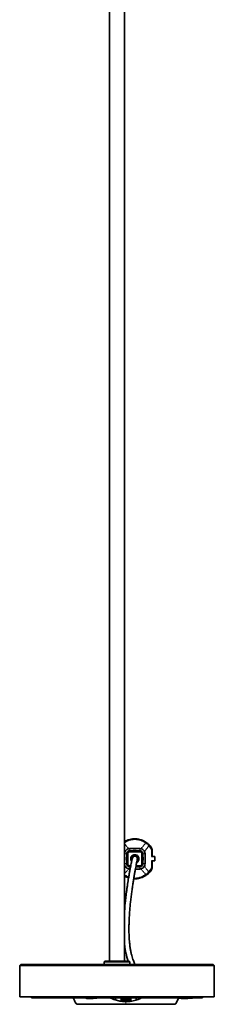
# Model space of a CAD drawing. Header units: millimetres. Extents: x 462 to 2655, y 340 to 4213.
# Tile 4 of 7: x 472 to 652, y 2386 to 3300. Entities that reach past the tile are written whole.
import ezdxf

# ---------------------------------------------------------------- set-up
doc = ezdxf.new("R2010")
doc.units = ezdxf.units.MM
doc.header["$LTSCALE"] = 15

msp = doc.modelspace()

# ---------------------------------------------------------------- linework, layer by layer
at = {"color": 7, "linetype": 'Continuous', "lineweight": 35}
for p, q in [((554.97, 4004.35), (554.97, 2426.07)), ((568.97, 2426.07), (568.97, 4004.35)), ((582.97, 2530.57), (573.97, 2530.57)), ((568.97, 2525.56), (568.97, 2516.58)), ((570.97, 2516.58), (570.97, 2525.56)), ((571.97, 2525.56), (571.97, 2516.58)), ((573.97, 2528.57), (582.97, 2528.57)), ((582.97, 2527.57), (573.97, 2527.57)), ((585.97, 2525.56), (585.97, 2516.58)), ((587.97, 2516.58), (587.97, 2525.56)), ((596.86, 2523.07), (593.94, 2523.07)), ((594.47, 2523.07), (594.47, 2528.57)), ((596.86, 2523.07), (596.97, 2521.07)), ((573.97, 2514.57), (574.69, 2514.57)), ((574.5, 2513.57), (573.97, 2513.57)), ((582.97, 2513.57), (579.39, 2513.57)), ((579.58, 2514.57), (582.97, 2514.57)), ((580.87, 2521.07), (580.77, 2520.39)), ((593.94, 2519.07), (596.86, 2519.07)), ((594.47, 2513.57), (594.47, 2519.07)), ((596.97, 2521.07), (596.86, 2519.07)), ((579.01, 2511.57), (582.97, 2511.57)), ((472.97, 2423.07), (471.97, 2422.07)), ((471.97, 2422.07), (471.97, 2393.07)), ((651.97, 2422.07), (471.97, 2422.07)), ((650.97, 2423.07), (472.97, 2423.07)), ((550.72, 2426.07), (550.22, 2425.57)), ((550.22, 2425.57), (550.22, 2423.07)), ((550.22, 2425.57), (573.72, 2425.57)), ((550.72, 2426.07), (573.22, 2426.07)), ((573.72, 2425.57), (573.22, 2426.07)), ((573.72, 2423.07), (573.72, 2425.57)), ((651.97, 2422.07), (650.97, 2423.07)), ((651.97, 2393.07), (651.97, 2422.07)), ((471.97, 2393.07), (651.97, 2393.07)), ((482.97, 2393.07), (482.97, 2392.07)), ((640.97, 2392.07), (482.97, 2392.07)), ((558.19, 2391.58), (558.19, 2392.07)), ((560.68, 2392.07), (560.68, 2390.02)), ((565.8, 2391.35), (565.79, 2392.07)), ((566.81, 2391.22), (566.79, 2392.07)), ((570.22, 2389.57), (566.83, 2389.75)), ((573.61, 2389.75), (570.22, 2389.57)), ((573.63, 2391.22), (573.65, 2392.07)), ((574.64, 2391.35), (574.65, 2392.07)), ((579.76, 2392.07), (579.76, 2390.02)), ((582.25, 2391.58), (582.25, 2392.07)), ((640.97, 2392.07), (640.97, 2393.07))]:
    msp.add_line(p, q, dxfattribs=at)
at = {"color": 7, "linetype": 'Continuous', "lineweight": 18}
for p, q in [((573.97, 2530.57), (573.97, 2528.57)), ((582.97, 2530.57), (582.97, 2528.57)), ((570.97, 2525.56), (568.97, 2525.56)), ((570.97, 2525.56), (571.97, 2525.56)), ((573.97, 2527.57), (573.97, 2528.57)), ((578.47, 2528.57), (578.47, 2529.23)), ((582.97, 2528.57), (582.97, 2527.57)), ((584.97, 2525.56), (584.97, 2524.8)), ((585.97, 2525.56), (584.97, 2525.56)), ((587.97, 2525.56), (585.97, 2525.56)), ((593.94, 2528.57), (593.94, 2523.07)), ((594.47, 2528.57), (593.94, 2528.57)), ((568.97, 2516.58), (570.97, 2516.58)), ((570.97, 2521.07), (570.3, 2521.07)), ((570.97, 2516.58), (571.97, 2516.58)), ((573.97, 2513.57), (573.97, 2514.57)), ((573.97, 2513.57), (573.97, 2511.57)), ((582.97, 2513.57), (582.97, 2514.57)), ((582.97, 2513.57), (582.97, 2511.57)), ((585.97, 2516.58), (584.97, 2516.58)), ((585.97, 2521.07), (586.64, 2521.07)), ((585.97, 2516.58), (587.97, 2516.58)), ((593.94, 2519.07), (593.94, 2513.57)), ((594.47, 2513.57), (593.94, 2513.57)), ((524.1, 2386.56), (570.22, 2386.56)), ((565.8, 2391.35), (566.81, 2391.22)), ((570.22, 2390.96), (573.63, 2391.15)), ((570.22, 2390.34), (573.62, 2390.53)), ((570.22, 2386.56), (616.34, 2386.56)), ((574.64, 2391.35), (573.63, 2391.22))]:
    msp.add_line(p, q, dxfattribs=at)
at = {"color": 7, "linetype": 'Continuous', "lineweight": 35, "flags": 128}
msp.add_lwpolyline([(584.97, 2516.58), (584.97, 2521.6), (584.97, 2525.56)], dxfattribs=at)
at = {"color": 7, "linetype": 'Continuous', "lineweight": 18}
for centre, start, end in [((591.73, 2531.17), 333.83044, 32.914), ((591.73, 2510.96), 327.086, 26.16956)]:
    msp.add_arc(centre, 1.83, start, end, dxfattribs=at)
at = {"color": 7, "linetype": 'Continuous', "lineweight": 35}
for radius, end in [(3, 180), (2.4, 163.71325)]:
    msp.add_arc((578.47, 2521.07), radius, 0, end, dxfattribs=at)
for points, knots in [([(568.97, 2536.93), (569.84, 2537.4), (571.62, 2538.38), (574.91, 2539.33), (578.46, 2539.68), (582.03, 2539.34), (585.33, 2538.35), (588.22, 2536.91), (589.7, 2535.75), (590.43, 2535.18)], [0, 0, 0, 0, 0.136803, 0.280715, 0.424096, 0.567922, 0.712021, 0.855965, 1, 1, 1, 1]), ([(573.97, 2530.57), (573.32, 2530.49), (572, 2530.34), (570.35, 2529.18), (569.2, 2527.53), (569.04, 2526.22), (568.97, 2525.56)], [0, 0, 0, 0, 0.250163, 0.5001, 0.750092, 1, 1, 1, 1]), ([(587.97, 2525.56), (587.89, 2526.22), (587.75, 2527.53), (586.59, 2529.18), (584.94, 2530.34), (583.62, 2530.49), (582.97, 2530.57)], [0, 0, 0, 0, 0.249714, 0.499444, 0.749651, 1, 1, 1, 1]), ([(590.43, 2535.18), (590.92, 2534.75), (591.87, 2533.91), (592.81, 2532.74), (593.27, 2532.17)], [0, 0, 0, 0, 0.50811, 1, 1, 1, 1]), ([(593.27, 2532.17), (593.62, 2531.62), (594.29, 2530.56), (594.41, 2529.22), (594.47, 2528.57)], [0, 0, 0, 0, 0.51517, 1, 1, 1, 1]), ([(576.17, 2521.74), (576.16, 2521.72), (576.15, 2521.69), (576.1, 2521.46), (576.03, 2521.13), (575.94, 2520.69), (575.78, 2519.95), (575.52, 2518.75), (575.12, 2516.76), (574.67, 2514.48), (574.21, 2512.06), (573.82, 2509.92), (573.51, 2508.16), (573.23, 2506.57), (572.95, 2504.92), (572.61, 2502.89), (572.21, 2500.4), (571.77, 2497.49), (571.3, 2494.3), (570.48, 2488.35), (569.58, 2481.03), (569.14, 2475.05), (568.97, 2472.74)], [0, 0, 0, 0, 0.040137, 0.077163, 0.111407, 0.143163, 0.17269, 0.238135, 0.293736, 0.355484, 0.405093, 0.443482, 0.476204, 0.498164, 0.52484, 0.556994, 0.594851, 0.638696, 0.687692, 0.737704, 0.898813, 1, 1, 1, 1]), ([(573.97, 2528.57), (573.58, 2528.52), (572.79, 2528.43), (571.8, 2527.73), (571.1, 2526.74), (571.01, 2525.95), (570.97, 2525.56)], [0, 0, 0, 0, 0.250233, 0.50019, 0.750257, 1, 1, 1, 1]), ([(573.97, 2527.57), (573.71, 2527.54), (573.32, 2527.5), (572.86, 2527.24), (572.54, 2526.99), (572.29, 2526.67), (572.04, 2526.21), (572, 2525.82), (571.97, 2525.56)], [0, 0, 0, 0, 0.243707, 0.371108, 0.499992, 0.628921, 0.756366, 1, 1, 1, 1]), ([(574.72, 2521.07), (574.76, 2521.48), (574.84, 2522.29), (575.42, 2523.34), (576.26, 2524.17), (577.33, 2524.71), (578.56, 2524.89), (579.76, 2524.65), (580.82, 2524.08), (581.32, 2523.49), (581.55, 2523.2)], [0, 0, 0, 0, 0.12893, 0.255377, 0.372249, 0.499138, 0.628122, 0.756951, 0.882825, 1, 1, 1, 1]), ([(581.55, 2523.2), (581.73, 2522.89), (582.11, 2522.24), (582.27, 2521.12), (582.11, 2519.94), (581.58, 2518.85), (580.87, 2518.12), (580.36, 2517.84), (580.22, 2517.76)], [0, 0, 0, 0, 0.1671583, 0.3581283, 0.5252886, 0.725076, 0.9246173, 1, 1, 1, 1]), ([(585.97, 2525.56), (585.92, 2525.95), (585.84, 2526.74), (585.14, 2527.73), (584.15, 2528.43), (583.36, 2528.52), (582.97, 2528.57)], [0, 0, 0, 0, 0.249667, 0.499369, 0.749705, 1, 1, 1, 1]), ([(584.97, 2525.56), (584.94, 2525.82), (584.9, 2526.21), (584.65, 2526.67), (584.4, 2526.99), (584.08, 2527.24), (583.62, 2527.5), (583.22, 2527.54), (582.97, 2527.57)], [0, 0, 0, 0, 0.243707, 0.37111, 0.499992, 0.628925, 0.756368, 1, 1, 1, 1]), ([(568.97, 2516.58), (569.04, 2515.92), (569.19, 2514.61), (570.35, 2512.96), (572, 2511.79), (573.32, 2511.64), (573.97, 2511.57)], [0, 0, 0, 0, 0.249714, 0.499444, 0.749651, 1, 1, 1, 1]), ([(570.97, 2516.58), (571.01, 2516.18), (571.1, 2515.4), (571.8, 2514.4), (572.79, 2513.7), (573.58, 2513.61), (573.97, 2513.57)], [0, 0, 0, 0, 0.249667, 0.499369, 0.749705, 1, 1, 1, 1]), ([(571.97, 2516.58), (571.99, 2516.35), (572.04, 2515.89), (572.39, 2515.29), (572.9, 2514.84), (573.46, 2514.6), (573.83, 2514.58), (573.97, 2514.57)], [0, 0, 0, 0, 0.2164836, 0.4335573, 0.6475008, 0.8622045, 1, 1, 1, 1]), ([(575.59, 2431.6), (575.47, 2432.06), (575.1, 2433.45), (574.55, 2436.13), (574, 2439.55), (573.61, 2442.97), (573.35, 2446.08), (573.19, 2448.79), (573.1, 2451.16), (573.04, 2453.53), (573.02, 2456.27), (573.06, 2459.65), (573.17, 2463.68), (573.4, 2468.21), (573.73, 2473.04), (574.16, 2477.93), (574.67, 2482.8), (575.24, 2487.61), (575.85, 2492.3), (576.48, 2496.69), (577.01, 2500.02), (577.39, 2502.37), (577.65, 2503.94), (577.87, 2505.26), (578.07, 2506.41), (578.29, 2507.63), (578.56, 2509.17), (578.93, 2511.17), (579.37, 2513.51), (579.8, 2515.71), (580.19, 2517.62), (580.43, 2518.76), (580.57, 2519.46), (580.66, 2519.87), (580.73, 2520.17), (580.77, 2520.36), (580.77, 2520.38), (580.77, 2520.39)], [0, 0, 0, 0, 0.02274, 0.069104, 0.115948, 0.157131, 0.19162, 0.220071, 0.242947, 0.263922, 0.290084, 0.321376, 0.357497, 0.397944, 0.439093, 0.479707, 0.519781, 0.55929, 0.598204, 0.636365, 0.66979, 0.686392, 0.700956, 0.713549, 0.724221, 0.734434, 0.750177, 0.772096, 0.800329, 0.835402, 0.866951, 0.904075, 0.920823, 0.938834, 0.958258, 0.979258, 1, 1, 1, 1]), ([(575.39, 2518.94), (575.19, 2519.26), (574.81, 2519.92), (574.75, 2520.68), (574.72, 2521.07)], [0, 0, 0, 0, 0.496306, 1, 1, 1, 1]), ([(575.75, 2519.84), (575.73, 2519.86), (575.49, 2520.21), (575.48, 2520.66), (575.47, 2521.07)], [0, 0, 0, 0, 0.078487, 1, 1, 1, 1]), ([(581.47, 2521.07), (581.42, 2520.68), (581.32, 2519.91), (580.87, 2519.12), (580.49, 2518.88), (580.44, 2518.85)], [0, 0, 0, 0, 0.464955, 0.92991, 1, 1, 1, 1]), ([(582.97, 2514.57), (583.19, 2514.59), (583.65, 2514.64), (584.24, 2514.98), (584.7, 2515.49), (584.93, 2516.05), (584.96, 2516.43), (584.97, 2516.58)], [0, 0, 0, 0, 0.214921, 0.4305, 0.643322, 0.858217, 1, 1, 1, 1]), ([(582.97, 2513.57), (583.36, 2513.61), (584.15, 2513.7), (585.14, 2514.4), (585.83, 2515.39), (585.92, 2516.18), (585.97, 2516.58)], [0, 0, 0, 0, 0.250233, 0.50019, 0.750257, 1, 1, 1, 1]), ([(582.97, 2511.57), (583.62, 2511.64), (584.94, 2511.79), (586.59, 2512.95), (587.74, 2514.61), (587.89, 2515.92), (587.97, 2516.58)], [0, 0, 0, 0, 0.250163, 0.5001, 0.750092, 1, 1, 1, 1]), ([(594.47, 2513.57), (594.41, 2512.92), (594.29, 2511.57), (593.62, 2510.51), (593.27, 2509.97)], [0, 0, 0, 0, 0.48483, 1, 1, 1, 1]), ([(572.72, 2503.56), (572.37, 2503.65), (570.96, 2504.03), (569.82, 2504.7), (568.97, 2505.21)], [0, 0, 0, 0, 0.251217, 1, 1, 1, 1]), ([(590.43, 2506.96), (589.7, 2506.38), (588.22, 2505.23), (585.34, 2503.78), (582.05, 2502.83), (579.3, 2502.45), (577.79, 2502.63), (577.44, 2502.67)], [0, 0, 0, 0, 0.23277, 0.465996, 0.699023, 0.931192, 1, 1, 1, 1]), ([(593.27, 2509.97), (592.81, 2509.39), (591.87, 2508.23), (590.92, 2507.39), (590.43, 2506.96)], [0, 0, 0, 0, 0.49189, 1, 1, 1, 1]), ([(568.97, 2441.47), (569.06, 2440.69), (569.29, 2438.55), (569.75, 2435.69), (570.17, 2433.75), (570.35, 2432.93)], [0, 0, 0, 0, 0.246864, 0.680332, 1, 1, 1, 1]), ([(572.26, 2426.07), (571.87, 2427.21), (571.2, 2429.16), (570.68, 2431.63), (570.46, 2432.64)], [0, 0, 0, 0, 0.590165, 1, 1, 1, 1]), ([(578.59, 2423.07), (578.09, 2424.23), (577.04, 2426.68), (576.01, 2429.66), (575.56, 2431.7), (575.51, 2431.9)], [0, 0, 0, 0, 0.4469226, 0.9471513, 1, 1, 1, 1]), ([(521.59, 2392.07), (521.91, 2391.19), (522.6, 2389.26), (523.6, 2387.47), (524.14, 2386.5)], [0, 0, 0, 0, 0.455721, 1, 1, 1, 1]), ([(524.1, 2386.56), (524.14, 2386.52), (524.18, 2386.46), (524.46, 2386.42), (524.48, 2386.42)], [0, 0, 0, 0, 0.927632, 1, 1, 1, 1]), ([(524.48, 2386.42), (524.69, 2386.38), (525.13, 2386.3), (526.38, 2386.21), (527.61, 2386.15), (528.63, 2386.13), (528.94, 2386.13)], [0, 0, 0, 0, 0.276455, 0.575271, 0.87354, 1, 1, 1, 1]), ([(529.26, 2386.07), (528.52, 2386.07), (526.81, 2386.07), (525.36, 2386.07), (524.78, 2386.07), (525.34, 2386.07), (527, 2386.07), (529.73, 2386.07), (533.46, 2386.07), (538.08, 2386.07), (543.5, 2386.07), (549.58, 2386.07), (556.16, 2386.07), (563.1, 2386.07), (567.84, 2386.07), (570.22, 2386.07)], [0, 0, 0, 0, 0.059934, 0.138086, 0.216511, 0.294937, 0.373088, 0.451441, 0.529933, 0.608096, 0.686387, 0.764922, 0.843106, 0.921346, 1, 1, 1, 1]), ([(532.85, 2392.07), (533.06, 2391.91), (533.61, 2391.48), (533.93, 2391.5), (534.44, 2391.37), (534.91, 2391.35), (535.48, 2391.34), (536.15, 2391.36), (537.01, 2391.39), (538.56, 2391.49), (541.05, 2391.69), (543.68, 2391.94), (544.96, 2392.07)], [0, 0, 0, 0, 0.032995, 0.085558, 0.148493, 0.205675, 0.269794, 0.355106, 0.443776, 0.532796, 0.771992, 1, 1, 1, 1]), ([(570.22, 2388.57), (568.75, 2388.62), (565.78, 2388.74), (561.19, 2389.79), (557.79, 2390.89), (556.06, 2391.92), (555.8, 2392.07)], [0, 0, 0, 0, 0.293549, 0.59308, 0.940358, 1, 1, 1, 1]), ([(558.49, 2390.91), (558.43, 2390.96), (558.3, 2391.1), (558.21, 2391.34), (558.2, 2391.52), (558.19, 2391.58)], [0, 0, 0, 0, 0.3066445, 0.7521438, 1, 1, 1, 1]), ([(565.72, 2390.04), (565.71, 2389.93), (565.68, 2389.7), (565.5, 2389.4), (565.23, 2389.18), (564.95, 2389.07), (564.78, 2389.06), (564.72, 2389.06)], [0, 0, 0, 0, 0.222936, 0.445944, 0.66682, 0.883214, 1, 1, 1, 1]), ([(565.75, 2391.79), (565.74, 2391.5), (565.74, 2391.07), (565.73, 2390.48), (565.72, 2390.19), (565.72, 2390.04)], [0, 0, 0, 0, 0.4999327, 0.7499647, 1, 1, 1, 1]), ([(565.83, 2389.88), (565.83, 2389.89), (565.83, 2389.92), (565.82, 2390.12), (565.82, 2390.43), (565.81, 2390.81), (565.81, 2391.13), (565.8, 2391.31), (565.8, 2391.35)], [0, 0, 0, 0, 0.185846, 0.371681, 0.558009, 0.746244, 0.936972, 1, 1, 1, 1]), ([(566.83, 2389.75), (566.64, 2389.78), (566.31, 2389.81), (565.98, 2389.86), (565.83, 2389.88)], [0, 0, 0, 0, 0.559909, 1, 1, 1, 1]), ([(566.81, 2391.22), (566.81, 2391.08), (566.81, 2390.81), (566.82, 2390.41), (566.83, 2390.07), (566.83, 2389.84), (566.83, 2389.76), (566.83, 2389.75), (566.83, 2389.75)], [0, 0, 0, 0, 0.191549, 0.383127, 0.573891, 0.763079, 0.950848, 1, 1, 1, 1]), ([(584.6, 2392.07), (583.99, 2391.74), (581.93, 2390.64), (578.03, 2389.43), (573.8, 2388.66), (571.16, 2388.59), (570.22, 2388.57)], [0, 0, 0, 0, 0.1395475, 0.4714381, 0.8121699, 1, 1, 1, 1]), ([(570.22, 2386.07), (572.6, 2386.07), (577.34, 2386.07), (584.28, 2386.07), (590.86, 2386.07), (596.94, 2386.07), (602.36, 2386.07), (606.98, 2386.07), (610.71, 2386.07), (613.43, 2386.07), (615.1, 2386.07), (615.65, 2386.07), (615.15, 2386.07), (613.89, 2386.07), (613.26, 2386.07)], [0, 0, 0, 0, 0.083668, 0.166897, 0.250066, 0.333608, 0.416891, 0.500036, 0.583533, 0.666881, 0.750015, 0.83344, 0.916866, 1, 1, 1, 1]), ([(573.63, 2391.22), (573.63, 2391.08), (573.63, 2390.81), (573.62, 2390.41), (573.61, 2390.07), (573.61, 2389.84), (573.61, 2389.76), (573.61, 2389.75), (573.61, 2389.75)], [0, 0, 0, 0, 0.191549, 0.383127, 0.573891, 0.763079, 0.950847, 1, 1, 1, 1]), ([(574.61, 2389.88), (574.42, 2389.85), (574.09, 2389.81), (573.76, 2389.77), (573.61, 2389.75)], [0, 0, 0, 0, 0.560088, 1, 1, 1, 1]), ([(574.61, 2389.88), (574.61, 2389.89), (574.61, 2389.92), (574.62, 2390.12), (574.62, 2390.43), (574.63, 2390.81), (574.63, 2391.13), (574.64, 2391.31), (574.64, 2391.35)], [0, 0, 0, 0, 0.185847, 0.371681, 0.558009, 0.746244, 0.936972, 1, 1, 1, 1]), ([(574.69, 2391.79), (574.7, 2391.47), (574.71, 2390.88), (574.72, 2390.3), (574.72, 2390.04)], [0, 0, 0, 0, 0.5599998, 1, 1, 1, 1]), ([(575.46, 2389.1), (575.44, 2389.11), (575.31, 2389.12), (575.09, 2389.26), (574.87, 2389.5), (574.74, 2389.78), (574.73, 2389.97), (574.72, 2390.04)], [0, 0, 0, 0, 0.051965, 0.30552, 0.561533, 0.822953, 1, 1, 1, 1]), ([(581.89, 2390.84), (581.97, 2390.91), (582.13, 2391.07), (582.23, 2391.34), (582.24, 2391.52), (582.25, 2391.58)], [0, 0, 0, 0, 0.382291, 0.779328, 1, 1, 1, 1]), ([(613.57, 2386.15), (613.69, 2386.15), (614.38, 2386.17), (615.23, 2386.25), (616.1, 2386.39), (616.26, 2386.51), (616.34, 2386.56)], [0, 0, 0, 0, 0.068009, 0.377004, 0.687467, 1, 1, 1, 1]), ([(616.3, 2386.5), (616.99, 2387.73), (618, 2389.52), (618.6, 2391.47), (618.79, 2392.07)], [0, 0, 0, 0, 0.691143, 1, 1, 1, 1]), ([(618.69, 2391.76), (619.1, 2391.73), (620.13, 2391.65), (621.79, 2391.57), (623.68, 2391.52), (625.64, 2391.52), (627.66, 2391.58), (629.65, 2391.7), (631.43, 2391.85), (632.64, 2391.98), (633.2, 2392.05), (633.32, 2392.07)], [0, 0, 0, 0, 0.078812, 0.196391, 0.320801, 0.451888, 0.589451, 0.732913, 0.871549, 0.973494, 1, 1, 1, 1])]:
    msp.add_open_spline(points, degree=3, knots=knots, dxfattribs=at)
at = {"color": 7, "linetype": 'Continuous', "lineweight": 18}
for points, knots in [([(568.97, 2535.78), (569.4, 2536.1), (570.43, 2536.85), (572.61, 2537.88), (575.39, 2538.68), (578.46, 2538.97), (581.54, 2538.68), (584.33, 2537.88), (586.71, 2536.74), (587.9, 2535.86), (588.49, 2535.43)], [0, 0, 0, 0, 0.091192, 0.219987, 0.350493, 0.481719, 0.613454, 0.744184, 0.872888, 1, 1, 1, 1]), ([(572.82, 2530.34), (572.63, 2530.58), (572.08, 2531.28), (570.77, 2532.8), (569.51, 2534.22), (568.97, 2534.83)], [0, 0, 0, 0, 0.230038, 0.6701, 1, 1, 1, 1]), ([(588.49, 2535.43), (587.77, 2534.61), (586.33, 2532.98), (584.86, 2531.28), (584.31, 2530.58), (584.12, 2530.34)], [0, 0, 0, 0, 0.396094, 0.79242, 1, 1, 1, 1]), ([(587.33, 2527.87), (587.41, 2527.98), (587.7, 2528.41), (588.54, 2529.52), (589.71, 2531.05), (590.66, 2532.27), (591.15, 2532.89)], [0, 0, 0, 0, 0.10101, 0.391303, 0.690568, 1, 1, 1, 1]), ([(588.49, 2535.43), (588.91, 2535.51), (589.66, 2535.67), (590.2, 2535.33), (590.43, 2535.18)], [0, 0, 0, 0, 0.56, 1, 1, 1, 1]), ([(591.15, 2532.89), (591.03, 2533.2), (590.8, 2533.85), (590.08, 2534.64), (589.28, 2535.18), (588.75, 2535.35), (588.49, 2535.43)], [0, 0, 0, 0, 0.273178, 0.561683, 0.786821, 1, 1, 1, 1]), ([(590.43, 2535.18), (590.59, 2535.02), (590.9, 2534.7), (591.22, 2533.93), (591.18, 2533.28), (591.15, 2532.89)], [0, 0, 0, 0, 0.277084, 0.562247, 1, 1, 1, 1]), ([(591.15, 2532.89), (591.53, 2532.53), (592.27, 2531.83), (593.02, 2530.84), (593.38, 2530.37)], [0, 0, 0, 0, 0.51704, 1, 1, 1, 1]), ([(568.97, 2528.74), (569.11, 2528.56), (569.37, 2528.21), (569.54, 2527.98), (569.61, 2527.87)], [0, 0, 0, 0, 0.548258, 1, 1, 1, 1]), ([(570.3, 2521.07), (570.33, 2521.39), (570.37, 2521.87), (570.64, 2522.45), (570.86, 2522.68), (570.97, 2522.8)], [0, 0, 0, 0, 0.499811, 0.750385, 1, 1, 1, 1]), ([(576.74, 2528.57), (576.85, 2528.67), (577.08, 2528.89), (577.66, 2529.16), (578.15, 2529.21), (578.47, 2529.23)], [0, 0, 0, 0, 0.236299, 0.500302, 1, 1, 1, 1]), ([(578.47, 2529.23), (578.79, 2529.21), (579.27, 2529.16), (579.85, 2528.9), (580.09, 2528.68), (580.2, 2528.57)], [0, 0, 0, 0, 0.4998106, 0.7503848, 1, 1, 1, 1]), ([(585.97, 2522.8), (586.07, 2522.69), (586.29, 2522.46), (586.56, 2521.87), (586.61, 2521.39), (586.64, 2521.07)], [0, 0, 0, 0, 0.236464, 0.500664, 1, 1, 1, 1]), ([(593.38, 2530.37), (593.54, 2530.1), (593.84, 2529.6), (593.91, 2528.89), (593.94, 2528.57)], [0, 0, 0, 0, 0.554625, 1, 1, 1, 1]), ([(569.61, 2514.27), (569.54, 2514.16), (569.38, 2513.93), (569.11, 2513.58), (568.97, 2513.39)], [0, 0, 0, 0, 0.459239, 1, 1, 1, 1]), ([(570.97, 2519.34), (570.87, 2519.45), (570.64, 2519.68), (570.38, 2520.26), (570.33, 2520.75), (570.3, 2521.07)], [0, 0, 0, 0, 0.2364642, 0.5006638, 1, 1, 1, 1]), ([(575.51, 2431.9), (575.16, 2433.35), (574.43, 2436.32), (573.65, 2441.65), (573.13, 2447.51), (572.9, 2453.64), (572.92, 2460.66), (573.25, 2468.6), (573.92, 2477.35), (574.84, 2485.88), (575.89, 2494.01), (576.96, 2500.78), (577.91, 2506.12), (578.68, 2510.34), (579.39, 2514), (579.89, 2516.5), (580.23, 2518.14), (580.45, 2519.2), (580.64, 2520.04), (580.77, 2520.64), (580.85, 2521.01), (580.86, 2521.05), (580.87, 2521.07)], [0, 0, 0, 0, 0.066305, 0.13554, 0.200205, 0.261272, 0.319519, 0.395401, 0.46796, 0.537549, 0.604261, 0.668215, 0.711588, 0.75422, 0.796834, 0.840462, 0.864165, 0.888719, 0.914348, 0.941283, 0.969757, 1, 1, 1, 1]), ([(580.2, 2513.57), (580.09, 2513.47), (579.86, 2513.25), (579.53, 2513.07), (579.33, 2513.04), (579.28, 2513.04)], [0, 0, 0, 0, 0.417045, 0.883006, 1, 1, 1, 1]), ([(586.64, 2521.07), (586.61, 2520.75), (586.56, 2520.27), (586.3, 2519.69), (586.08, 2519.45), (585.97, 2519.34)], [0, 0, 0, 0, 0.4998106, 0.7503848, 1, 1, 1, 1]), ([(591.15, 2509.25), (590.45, 2510.15), (589.07, 2511.91), (587.86, 2513.52), (587.41, 2514.15), (587.33, 2514.27)], [0, 0, 0, 0, 0.4637183, 0.9057001, 1, 1, 1, 1]), ([(593.94, 2513.57), (593.93, 2513.37), (593.9, 2512.96), (593.71, 2512.32), (593.5, 2511.98), (593.38, 2511.77)], [0, 0, 0, 0, 0.283414, 0.565135, 1, 1, 1, 1]), ([(568.97, 2507.3), (569.51, 2507.91), (570.77, 2509.33), (572.08, 2510.85), (572.63, 2511.56), (572.82, 2511.8)], [0, 0, 0, 0, 0.329592, 0.769561, 1, 1, 1, 1]), ([(572.84, 2504.27), (572.78, 2504.29), (571.8, 2504.55), (570.45, 2505.31), (569.4, 2506.04), (568.97, 2506.35)], [0, 0, 0, 0, 0.036993, 0.599881, 1, 1, 1, 1]), ([(588.49, 2506.71), (587.9, 2506.28), (586.71, 2505.4), (584.33, 2504.25), (581.55, 2503.48), (579.18, 2503.16), (577.86, 2503.31), (577.55, 2503.35)], [0, 0, 0, 0, 0.2274569, 0.4584444, 0.6925004, 0.9278479, 1, 1, 1, 1]), ([(584.12, 2511.8), (584.31, 2511.56), (584.86, 2510.86), (586.33, 2509.15), (587.77, 2507.52), (588.49, 2506.71)], [0, 0, 0, 0, 0.207217, 0.603622, 1, 1, 1, 1]), ([(588.49, 2506.71), (588.82, 2506.82), (589.5, 2507.05), (590.32, 2507.73), (590.89, 2508.5), (591.06, 2509), (591.15, 2509.25)], [0, 0, 0, 0, 0.273178, 0.561683, 0.786821, 1, 1, 1, 1]), ([(590.43, 2506.96), (590.12, 2506.78), (589.57, 2506.46), (588.82, 2506.63), (588.49, 2506.71)], [0, 0, 0, 0, 0.56, 1, 1, 1, 1]), ([(591.15, 2509.25), (591.18, 2509), (591.23, 2508.5), (591.05, 2507.66), (590.67, 2507.22), (590.43, 2506.96)], [0, 0, 0, 0, 0.2770838, 0.5622469, 1, 1, 1, 1]), ([(593.38, 2511.77), (593.02, 2511.29), (592.27, 2510.3), (591.53, 2509.61), (591.15, 2509.25)], [0, 0, 0, 0, 0.48296, 1, 1, 1, 1]), ([(566.81, 2391.15), (567.37, 2391.09), (568.51, 2390.98), (569.65, 2390.97), (570.22, 2390.96)], [0, 0, 0, 0, 0.499719, 1, 1, 1, 1]), ([(566.82, 2390.53), (567.38, 2390.47), (568.51, 2390.36), (569.65, 2390.35), (570.22, 2390.34)], [0, 0, 0, 0, 0.500152, 1, 1, 1, 1]), ([(570.22, 2390.96), (570.22, 2390.84), (570.22, 2390.63), (570.22, 2390.43), (570.22, 2390.34)], [0, 0, 0, 0, 0.559994, 1, 1, 1, 1]), ([(570.22, 2389.57), (570.22, 2389.71), (570.22, 2389.97), (570.22, 2390.23), (570.22, 2390.34)], [0, 0, 0, 0, 0.561175, 1, 1, 1, 1]), ([(570.22, 2388.57), (570.22, 2388.76), (570.22, 2389.09), (570.22, 2389.42), (570.22, 2389.57)], [0, 0, 0, 0, 0.561988, 1, 1, 1, 1]), ([(570.22, 2388.57), (570.22, 2388.19), (570.22, 2387.51), (570.22, 2386.86), (570.22, 2386.56)], [0, 0, 0, 0, 0.556648, 1, 1, 1, 1]), ([(570.22, 2386.07), (570.22, 2386.08), (570.22, 2386.09), (570.22, 2386.24), (570.22, 2386.44), (570.22, 2386.56)], [0, 0, 0, 0, 0.276553, 0.562642, 1, 1, 1, 1])]:
    msp.add_open_spline(points, degree=3, knots=knots, dxfattribs=at)

doc.saveas('drawing.dxf')
